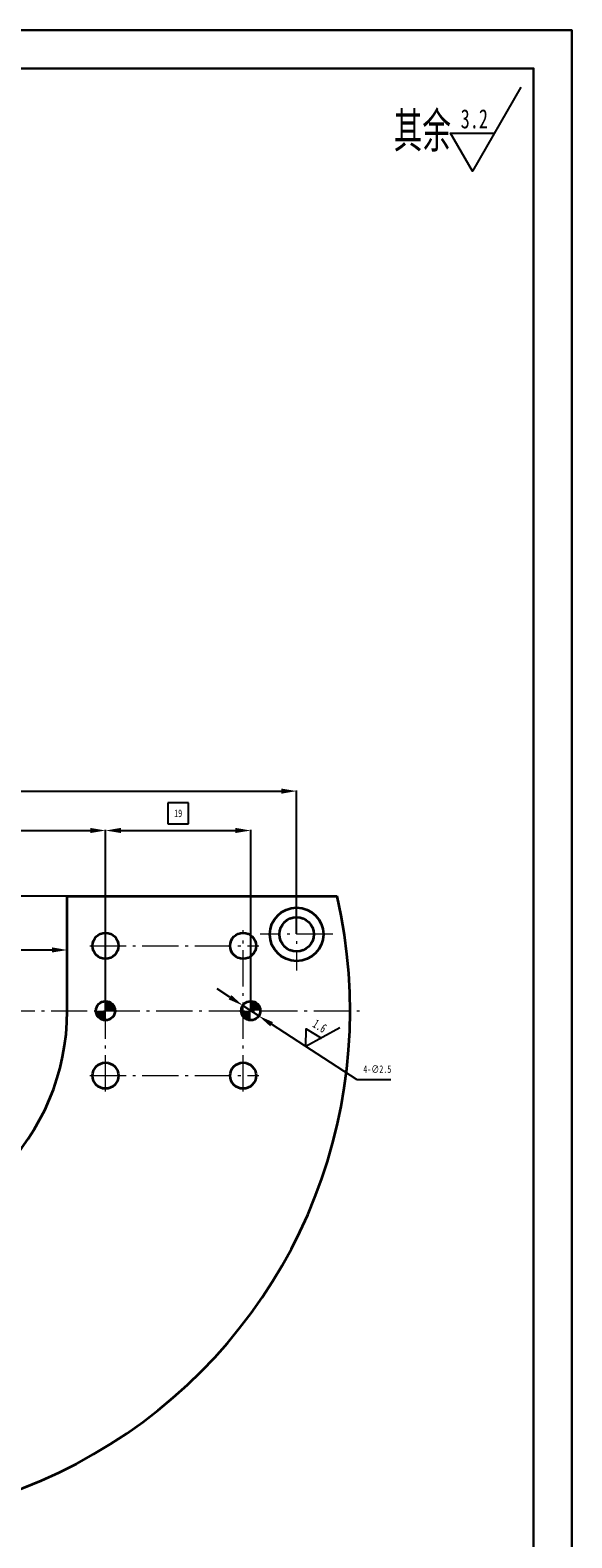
# Model space of a CAD drawing. Header units: millimetres. Extents: x -33921 to -29933, y -26486 to -26076.
# Tile 17 of 34: x -32620 to -32549, y -26276 to -26079. Entities that reach past the tile are written whole.
import ezdxf

# ---------------------------------------------------------------- set-up
doc = ezdxf.new("R2010")
doc.units = ezdxf.units.MM
doc.linetypes.add('GEN7A', pattern=[6.875, 4.75, -0.875, 0.375, -0.875])
doc.layers.add('尺寸', color=7, linetype='Continuous')
doc.layers.add('尺寸线', color=5, linetype='Continuous', lineweight=15)
doc.styles.add('SLDTEXTSTYLE5', font='TXT', dxfattribs={"width": 0.7})
doc.styles.add('绘图文字5', font='gbenor.shx', dxfattribs={"bigfont": 'gbcbig.shx'})
doc.dimstyles.new('1-1', dxfattribs={"dimtxt": 1, "dimasz": 2, "dimexe": 0.1, "dimexo": 0.05, "dimgap": 0.875, "dimtad": 1, "dimtoh": 1, "dimrnd": 1e-09, "dimzin": 12, "dimdsep": 46, "dimtxsty": 'SLDTEXTSTYLE5', "dimcen": 0.09, "dimclrd": 5, "dimclre": 5, "dimclrt": 5, "dimadec": 0, "dimazin": 3, "dimtfac": 1, "dimtmove": 0, "dimatfit": 3, "dimfxl": 1, "dimfrac": 2, "dimtolj": 1, "dimtzin": 12, "dimarcsym": 0})
doc.dimstyles.new('1-1 k', dxfattribs={"dimtxt": 1, "dimasz": 2, "dimexe": 0.1, "dimexo": 0.05, "dimgap": -0.875, "dimtad": 1, "dimrnd": 1e-09, "dimzin": 12, "dimdsep": 46, "dimtxsty": 'SLDTEXTSTYLE5', "dimcen": 0.09, "dimclrd": 5, "dimclre": 5, "dimclrt": 5, "dimadec": 0, "dimazin": 3, "dimtfac": 1, "dimtmove": 0, "dimatfit": 3, "dimfxl": 1, "dimfrac": 2, "dimtolj": 1, "dimtzin": 12, "dimarcsym": 0})
doc.dimstyles.new('1-1 v', dxfattribs={"dimtxt": 1, "dimasz": 2, "dimexe": 0.1, "dimexo": 0.05, "dimgap": 0.875, "dimtad": 1, "dimrnd": 1e-09, "dimzin": 12, "dimdsep": 46, "dimtxsty": 'SLDTEXTSTYLE5', "dimcen": 0.09, "dimclrd": 5, "dimclre": 5, "dimclrt": 5, "dimadec": 0, "dimazin": 3, "dimtfac": 1, "dimtmove": 0, "dimatfit": 3, "dimfxl": 1, "dimfrac": 2, "dimtolj": 1, "dimtzin": 12, "dimarcsym": 0})

# ---------------------------------------------------------------- blocks, each defined once
blk = doc.blocks.new('*D547')
at = {"layer": 'Defpoints', "color": 0, "transparency": 16777216}
for p in [(-32610.38, -26183.62), (-32645.38, -26207.21), (-32610.38, -26207.21)]:
    blk.add_point(p, dxfattribs=at)
at = {"layer": '尺寸线', "color": 5, "lineweight": -2, "transparency": 16777216}
for p, q in [((-32626.43, -26179.99), (-32629.34, -26179.99)), ((-32629.34, -26179.99), (-32629.34, -26182.74)), ((-32626.43, -26182.74), (-32626.43, -26179.99)), ((-32629.34, -26182.74), (-32626.43, -26182.74)), ((-32645.38, -26207.16), (-32645.38, -26183.52)), ((-32643.38, -26183.62), (-32612.38, -26183.62)), ((-32610.38, -26207.16), (-32610.38, -26183.52))]:
    blk.add_line(p, q, dxfattribs=at)
at = {"layer": '尺寸线', "color": 5, "transparency": 16777216}
for points in [[(-32643.38, -26183.28), (-32643.38, -26183.95), (-32645.38, -26183.62)], [(-32612.38, -26183.28), (-32612.38, -26183.95), (-32610.38, -26183.62)]]:
    blk.add_solid(points, dxfattribs=at)
at = {"layer": '尺寸线', "color": 5, "transparency": 16777216, "insert": (-32627.88, -26181.37), "char_height": 1, "attachment_point": 5, "style": 'SLDTEXTSTYLE5'}
blk.add_mtext('\\A1;35', dxfattribs=at)
blk = doc.blocks.new('*D548')
at = {"layer": 'Defpoints', "color": 0, "transparency": 16777216}
for p in [(-32591.38, -26183.62), (-32610.38, -26207.21), (-32591.38, -26207.21)]:
    blk.add_point(p, dxfattribs=at)
at = {"layer": '尺寸线', "color": 5, "lineweight": -2, "transparency": 16777216}
for p, q in [((-32599.54, -26179.99), (-32602.23, -26179.99)), ((-32602.23, -26179.99), (-32602.23, -26182.74)), ((-32599.54, -26182.74), (-32599.54, -26179.99)), ((-32602.23, -26182.74), (-32599.54, -26182.74)), ((-32610.38, -26207.16), (-32610.38, -26183.52)), ((-32608.38, -26183.62), (-32593.38, -26183.62)), ((-32591.38, -26207.16), (-32591.38, -26183.52))]:
    blk.add_line(p, q, dxfattribs=at)
at = {"layer": '尺寸线', "color": 5, "transparency": 16777216}
for points in [[(-32608.38, -26183.28), (-32608.38, -26183.95), (-32610.38, -26183.62)], [(-32593.38, -26183.28), (-32593.38, -26183.95), (-32591.38, -26183.62)]]:
    blk.add_solid(points, dxfattribs=at)
at = {"layer": '尺寸线', "color": 5, "transparency": 16777216, "insert": (-32600.88, -26181.37), "char_height": 1, "attachment_point": 5, "style": 'SLDTEXTSTYLE5'}
blk.add_mtext('\\A1;19', dxfattribs=at)
blk = doc.blocks.new('*D556')
at = {"layer": 'Defpoints', "color": 0, "transparency": 16777216}
for p in [(-32719.85, -26192.21), (-32615.38, -26192.21), (-32701.35, -26207.21)]:
    blk.add_point(p, dxfattribs=at)
at = {"layer": '尺寸线', "color": 5, "lineweight": -2, "transparency": 16777216}
for p, q in [((-32615.43, -26192.21), (-32719.95, -26192.21)), ((-32719.85, -26205.21), (-32719.85, -26194.21)), ((-32701.4, -26207.21), (-32719.95, -26207.21))]:
    blk.add_line(p, q, dxfattribs=at)
at = {"layer": '尺寸线', "color": 5, "transparency": 16777216}
for points in [[(-32720.18, -26194.21), (-32719.52, -26194.21), (-32719.85, -26192.21)], [(-32720.18, -26205.21), (-32719.52, -26205.21), (-32719.85, -26207.21)]]:
    blk.add_solid(points, dxfattribs=at)
at = {"layer": '尺寸线', "color": 5, "transparency": 16777216, "insert": (-32721.23, -26199.71), "char_height": 1, "attachment_point": 5, "rotation": 90, "style": 'SLDTEXTSTYLE5'}
blk.add_mtext('\\A1;15h11', dxfattribs=at)
blk = doc.blocks.new('*D557')
at = {"layer": 'Defpoints', "color": 0, "transparency": 16777216}
for p in [(-32585.38, -26178.46), (-32705.36, -26197.21), (-32585.38, -26197.21)]:
    blk.add_point(p, dxfattribs=at)
at = {"layer": '尺寸线', "color": 5, "lineweight": -2, "transparency": 16777216}
for p, q in [((-32705.36, -26197.16), (-32705.36, -26178.36)), ((-32703.36, -26178.46), (-32587.38, -26178.46)), ((-32585.38, -26197.16), (-32585.38, -26178.36))]:
    blk.add_line(p, q, dxfattribs=at)
at = {"layer": '尺寸线', "color": 5, "transparency": 16777216}
for points in [[(-32703.36, -26178.13), (-32703.36, -26178.8), (-32705.36, -26178.46)], [(-32587.38, -26178.13), (-32587.38, -26178.8), (-32585.38, -26178.46)]]:
    blk.add_solid(points, dxfattribs=at)
at = {"layer": '尺寸线', "color": 5, "transparency": 16777216, "insert": (-32645.37, -26176.92), "char_height": 1, "attachment_point": 5, "style": 'SLDTEXTSTYLE5'}
blk.add_mtext('\\A1;120js11', dxfattribs=at)
blk = doc.blocks.new('SW_DOWELSYMBOL_6')
at = {"linetype": 'Continuous', "lineweight": 18}
h = blk.add_hatch(color=0, dxfattribs=at)
edge = h.paths.add_edge_path(flags=0)
edge.add_arc((0, 0), 1.25, 180, 270)
edge.add_line((0, -1.25), (0, 0))
edge.add_line((0, 0), (-1.25, 0))
h = blk.add_hatch(color=0, dxfattribs=at)
edge = h.paths.add_edge_path(flags=0)
edge.add_arc((0, 0), 1.25, 0, 90)
edge.add_line((0, 1.25), (0, 0))
edge.add_line((0, 0), (1.25, 0))
at = {"layer": '尺寸', "color": 0}
blk.add_circle((0, 0), 1.25, dxfattribs=at)
blk = doc.blocks.new('*D564')
at = {"layer": 'Defpoints', "color": 0, "transparency": 16777216}
for p in [(-32592.43, -26206.53), (-32590.34, -26207.89)]:
    blk.add_point(p, dxfattribs=at)
at = {"layer": '尺寸线', "color": 5, "lineweight": -2, "transparency": 16777216}
for p, q in [((-32594.11, -26205.44), (-32595.79, -26204.35)), ((-32592.43, -26206.53), (-32590.34, -26207.89)), ((-32577.46, -26216.24), (-32588.66, -26208.98)), ((-32573.08, -26216.24), (-32577.46, -26216.24))]:
    blk.add_line(p, q, dxfattribs=at)
at = {"layer": '尺寸线', "color": 5, "transparency": 16777216}
for points in [[(-32593.93, -26205.16), (-32594.29, -26205.72), (-32592.43, -26206.53)], [(-32588.48, -26208.7), (-32588.84, -26209.26), (-32590.34, -26207.89)]]:
    blk.add_solid(points, dxfattribs=at)
at = {"layer": '尺寸线', "color": 5, "transparency": 16777216, "insert": (-32574.83, -26214.87), "char_height": 1, "attachment_point": 5, "style": 'SLDTEXTSTYLE5'}
blk.add_mtext('\\A1;4-∅2.5', dxfattribs=at)
blk = doc.blocks.new('*D568')
at = {"layer": 'Defpoints', "color": 0, "transparency": 16777216}
for p in [(-32615.38, -26199.26), (-32675.38, -26207.21), (-32615.38, -26207.21)]:
    blk.add_point(p, dxfattribs=at)
at = {"layer": '尺寸线', "color": 5, "lineweight": -2, "transparency": 16777216}
for p, q in [((-32675.38, -26207.16), (-32675.38, -26199.16)), ((-32615.38, -26207.16), (-32615.38, -26199.16)), ((-32673.38, -26199.26), (-32617.38, -26199.26))]:
    blk.add_line(p, q, dxfattribs=at)
at = {"layer": '尺寸线', "color": 5, "transparency": 16777216}
for points in [[(-32673.38, -26198.92), (-32673.38, -26199.59), (-32675.38, -26199.26)], [(-32617.38, -26198.92), (-32617.38, -26199.59), (-32615.38, -26199.26)]]:
    blk.add_solid(points, dxfattribs=at)
at = {"layer": '尺寸线', "color": 5, "transparency": 16777216, "insert": (-32643.01, -26197.88), "char_height": 1, "attachment_point": 5, "style": 'SLDTEXTSTYLE5'}
blk.add_mtext('\\A1;60H12', dxfattribs=at)

msp = doc.modelspace()

# ---------------------------------------------------------------- linework, layer by layer
at = {"color": 7, "linetype": 'Continuous', "lineweight": 35}
for p, q in [((-32615.3848, -26207.2103), (-32615.3848, -26192.2103)), ((-32615.3848, -26192.2103), (-32580.0854, -26192.2103))]:
    msp.add_line(p, q, dxfattribs=at)
at = {"lineweight": 30}
for points in [[(-32969.3818, -26375.8444), (-32549.3818, -26375.8444), (-32549.3818, -26078.8444), (-32969.3818, -26078.8444)], [(-32944.3818, -26370.8444), (-32554.3818, -26370.8444), (-32554.3818, -26083.8444), (-32944.3818, -26083.8444)]]:
    msp.add_lwpolyline(points, close=True, dxfattribs=at)
for points in [[(-32556.0354, -26086.3245), (-32562.3862, -26097.3245), (-32565.273, -26092.3245), (-32559.4995, -26092.3245)], [(-32579.7169, -26209.4684), (-32584.1733, -26211.9084), (-32584.121, -26209.5996), (-32582.1477, -26210.7993)]]:
    msp.add_lwpolyline(points)
at = {"color": 7, "linetype": 'Continuous', "lineweight": 35}
for centre, radius in [((-32585.3848, -26197.2103), 3.5), ((-32585.3848, -26197.2103), 2.25), ((-32610.3848, -26198.7103), 1.7), ((-32592.3848, -26198.7103), 1.7), ((-32610.3848, -26207.2103), 1.25), ((-32591.3848, -26207.2103), 1.25), ((-32610.3848, -26215.7103), 1.7), ((-32592.3848, -26215.7103), 1.7)]:
    msp.add_circle(centre, radius, dxfattribs=at)
for radius, start, end in [(67, 167.062938, 12.937062), (30, 180, 0)]:
    msp.add_arc((-32645.3848, -26207.2103), radius, start, end, dxfattribs=at)
at = {"layer": '尺寸线', "color": 1, "linetype": 'GEN7A'}
for p, q in [((-32585.3848, -26192.4603), (-32585.3848, -26201.9603)), ((-32610.3848, -26217.77), (-32610.3848, -26196.6507)), ((-32592.3848, -26217.77), (-32592.3848, -26196.6507)), ((-32612.4444, -26198.7103), (-32590.3251, -26198.7103)), ((-32590.1348, -26197.2103), (-32590.1581, -26197.2103)), ((-32580.6348, -26197.2103), (-32590.1348, -26197.2103)), ((-32713.7629, -26207.2103), (-32577.0066, -26207.2103)), ((-32612.4444, -26215.7103), (-32590.3251, -26215.7103))]:
    msp.add_line(p, q, dxfattribs=at)

# ---------------------------------------------------------------- block references
at = {"layer": '尺寸'}
for p in [(-32610.3848, -26207.2103), (-32591.3848, -26207.2103)]:
    msp.add_blockref('SW_DOWELSYMBOL_6', p, dxfattribs=at)

# ---------------------------------------------------------------- texts
at = {"insert": (-32572.684, -26089.5492), "char_height": 5.2, "attachment_point": 1, "style": '绘图文字5'}
msp.add_mtext_dynamic_manual_height_columns('其余', width=9.915841, gutter_width=20, heights=[0], dxfattribs=at)
at = {"color": 7, "linetype": 'Continuous', "insert": (-32563.9235, -26089.1977), "char_height": 2.5, "width": 1.844469, "attachment_point": 1, "style": 'SLDTEXTSTYLE5'}
msp.add_mtext('3.2', dxfattribs=at)
at = {"color": 7, "linetype": 'Continuous', "insert": (-32582.7805, -26208.2396), "char_height": 1.2, "attachment_point": 1, "rotation": 328.702256, "style": 'SLDTEXTSTYLE5'}
msp.add_mtext('1.6', dxfattribs=at)

# ---------------------------------------------------------------- dimensions: what is measured, and where the dimension line sits
at = {"layer": '尺寸线'}
dim = msp.add_linear_dim(base=(-32585.3848, -26178.4632), p1=(-32705.3551, -26197.2103), p2=(-32585.3848, -26197.2103), text='120js11', dimstyle='1-1 v', dxfattribs=at)
dim.commit()
dim.dimension.update_dxf_attribs({"geometry": '*D557', "text_midpoint": (-32645.3699, -26176.9215)})
for base, p1, p2, picture, middle in [((-32610.3848, -26183.6181), (-32645.3848, -26207.2103), (-32610.3848, -26207.2103), '*D547', (-32627.8848, -26181.3681)), ((-32591.3848, -26183.6181), (-32610.3848, -26207.2103), (-32591.3848, -26207.2103), '*D548', (-32600.8848, -26181.3681))]:
    dim = msp.add_linear_dim(base=base, p1=p1, p2=p2, dimstyle='1-1 k', dxfattribs=at)
    dim.commit()
    dim.dimension.update_dxf_attribs({"geometry": picture, "text_midpoint": middle})
dim = msp.add_linear_dim(base=(-32719.8505, -26192.2103), p1=(-32701.3524, -26207.2103), p2=(-32615.3848, -26192.2103), angle=90, text='<>h11', dimstyle='1-1 v', dxfattribs=at)
dim.commit()
dim.dimension.update_dxf_attribs({"geometry": '*D556', "text_midpoint": (-32719.8505, -26199.7103), "dimtype": 160})
dim = msp.add_linear_dim(base=(-32615.3848, -26199.2554), p1=(-32675.3848, -26207.2103), p2=(-32615.3848, -26207.2103), text='<>H12', dimstyle='1-1 v', dxfattribs=at)
dim.commit()
dim.dimension.update_dxf_attribs({"geometry": '*D568', "text_midpoint": (-32643.0104, -26199.2554), "dimtype": 160})
dim = msp.add_diameter_dim_2p(p1=(-32592.4336, -26206.5303), p2=(-32590.336, -26207.8904), text='4-<>', dimstyle='1-1', dxfattribs=at)
dim.commit()
dim.dimension.update_dxf_attribs({"geometry": '*D564', "text_midpoint": (-32574.8322, -26216.2415), "dimtype": 163})

doc.saveas('drawing.dxf')
